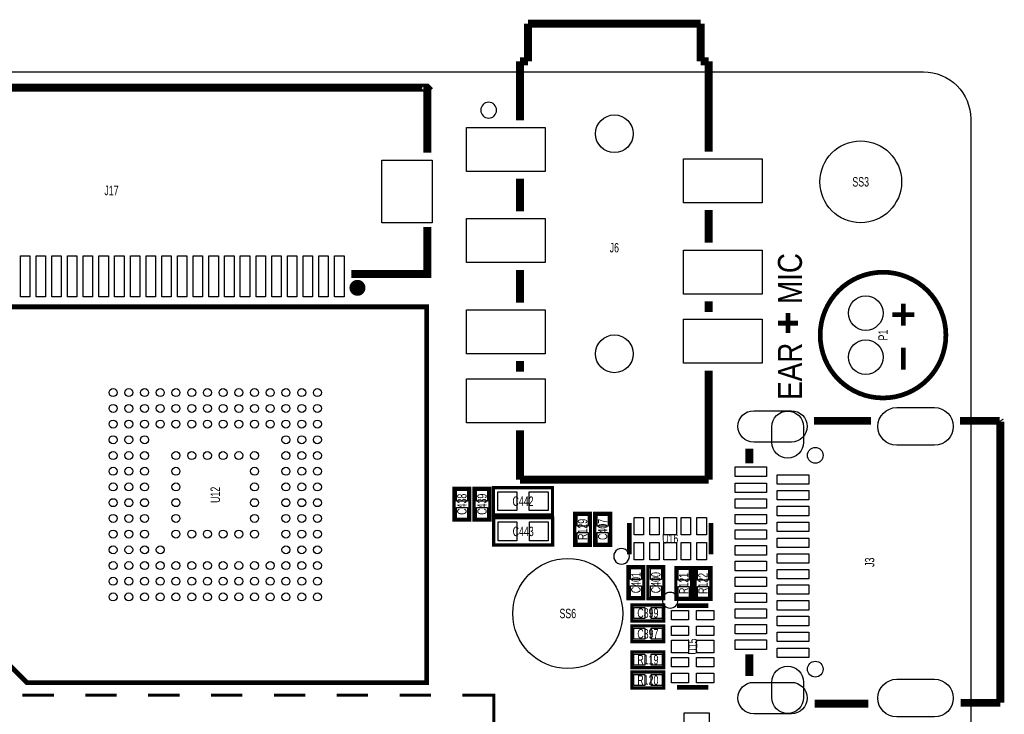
# Model space of a CAD drawing. Extents: x -3 to 88, y 0 to 100.
# Tile 15 of 15: x 55 to 86, y 36 to 58. Entities that reach past the tile are written whole.
import ezdxf
from ezdxf.enums import TextEntityAlignment as Align

# ---------------------------------------------------------------- set-up
doc = ezdxf.new("R2010")
doc.units = 0
for name, color, linetype in [('BG_OUTLINE', 12, 'CONTINUOUS'), ('BG_SILKSCREEN_TOP', 7, 'CONTINUOUS'), ('PG_SILKSCREEN_TOP', 253, 'CONTINUOUS'), ('PIN_TOP', 92, 'CONTINUOUS'), ('RD_SILKSCREEN_TOP', 85, 'CONTINUOUS')]:
    doc.layers.add(name, color=color, linetype=linetype)

msp = doc.modelspace()

# ---------------------------------------------------------------- linework, layer by layer
at = {"layer": 'BG_OUTLINE'}
msp.add_lwpolyline([(20.999958, 55.999888), (83.49996, 55.999888, -0.414214), (85.000084, 54.500018), (85.000084, 1.500124, -0.414249), (83.49996, 0), (1.500124, 0, -0.41426), (0, 1.500124), (0, 54.500018, -0.414229), (1.500124, 55.999888), (15.999968, 55.999888, -0.414239), (16.999966, 54.99989), (16.999966, 52.500022, 0.414244), (18.50009, 50.999898, 0.414203), (19.99996, 52.500022), (19.99996, 54.99989, -0.414224)], format="xyb", close=True, dxfattribs=at)
at = {"layer": 'BG_SILKSCREEN_TOP', "const_width": 0.1524}
for points in [[(79.1845, 47.6885), (79.1845, 48.3235)], [(78.867, 48.006), (79.502, 48.006)]]:
    msp.add_lwpolyline(points, dxfattribs=at)
at = {"layer": 'PG_SILKSCREEN_TOP'}
for points, const_width in [([(70.909891, 57.530009), (70.909891, 56.329809)], 0.254), ([(76.409804, 57.530009), (70.909891, 57.530009)], 0.254), ([(76.409804, 56.329809), (76.409804, 57.530009)], 0.254), ([(70.660006, 56.329809), (70.660006, 54.460902)], 0.254), ([(70.909891, 56.329809), (70.660006, 56.329809)], 0.254), ([(76.659994, 56.329809), (76.409804, 56.329809)], 0.254), ([(76.659994, 55.379899), (76.659994, 56.329809)], 0.254), ([(47.607906, 53.422982), (47.607906, 55.491888), (67.69801, 55.491888), (67.707993, 55.48188), (67.707891, 55.481779), (67.707891, 53.422982)], 0.254), ([(76.659994, 55.429912), (76.659994, 55.379899)], 0.254), ([(76.659994, 53.461209), (76.659994, 55.429912)], 0.254), ([(70.660006, 52.598599), (70.660006, 51.561009)], 0.254), ([(76.659994, 51.598805), (76.659994, 50.561011)], 0.254), ([(65.289201, 49.571885), (67.707891, 49.571885), (67.707891, 51.060782)], 0.254), ([(70.660006, 49.698707), (70.660006, 48.661295)], 0.254), ([(54.232302, 48.52289), (67.687698, 48.52289), (67.687698, 36.56711), (54.971391, 36.56711), (54.232302, 37.306504), (54.232302, 48.52289)], 0.1524), ([(76.659994, 48.698912), (76.659994, 48.361092)], 0.254), ([(82.860998, 48.624998), (82.860998, 47.924999)], 0.150012), ([(82.511011, 48.275011), (83.21101, 48.275011)], 0.150012), ([(82.860998, 47.225001), (82.860998, 46.525002)], 0.150012), ([(70.660006, 46.798992), (70.660006, 46.461197)], 0.254), ([(76.659994, 43.029911), (76.659994, 46.498789)], 0.254), ([(80.014978, 44.899961), (81.824982, 44.899961)], 0.250012), ([(85.924974, 44.899961), (84.664982, 44.899961)], 0.250012), ([(85.944989, 44.869964), (85.924974, 44.899961)], 0.250012), ([(85.944989, 35.929976), (85.944989, 44.869964)], 0.250012), ([(70.660006, 44.598793), (70.660006, 43.029911)], 0.254), ([(77.954988, 43.549976), (77.954988, 44.00997)], 0.250012), ([(70.660006, 43.029911), (76.659994, 43.029911)], 0.254), ([(69.0626, 41.73728), (69.0626, 42.75328), (68.5546, 42.75328), (68.5546, 41.73728), (69.0626, 41.73728)], 0.1016), ([(69.70268, 41.73728), (69.70268, 42.75328), (69.19468, 42.75328), (69.19468, 41.73728), (69.70268, 41.73728)], 0.1016), ([(69.81444, 42.7736), (71.69404, 42.7736), (71.69404, 41.91), (69.81444, 41.91), (69.81444, 42.7736)], 0.1016), ([(72.39508, 41.95318), (72.39508, 40.93718), (72.90308, 40.93718), (72.90308, 41.95318), (72.39508, 41.95318)], 0.1016), ([(73.03516, 41.95318), (73.03516, 40.93718), (73.54316, 40.93718), (73.54316, 41.95318), (73.03516, 41.95318)], 0.1016), ([(71.69912, 40.94988), (69.81952, 40.94988), (69.81952, 41.81348), (71.69912, 41.81348), (71.69912, 40.94988)], 0.1016), ([(74.138003, 41.648101), (74.138003, 40.647899)], 0.150089), ([(76.737997, 41.648101), (76.737997, 40.647899)], 0.150089), ([(74.0918, 40.259), (74.0918, 39.243), (74.5998, 39.243), (74.5998, 40.259), (74.0918, 40.259)], 0.1016), ([(74.7268, 40.259), (74.7268, 39.243), (75.2348, 39.243), (75.2348, 40.259), (74.7268, 40.259)], 0.1016), ([(75.6158, 40.2336), (75.6158, 39.2176), (76.1238, 39.2176), (76.1238, 40.2336), (75.6158, 40.2336)], 0.1016), ([(76.2254, 40.2336), (76.2254, 39.2176), (76.7334, 39.2176), (76.7334, 40.2336), (76.2254, 40.2336)], 0.1016), ([(75.2348, 39.0398), (74.2188, 39.0398), (74.2188, 38.5318), (75.2348, 38.5318), (75.2348, 39.0398)], 0.1016), ([(76.649301, 39.018997), (75.649099, 39.018997)], 0.150089), ([(75.2348, 38.3794), (74.2188, 38.3794), (74.2188, 37.8714), (75.2348, 37.8714), (75.2348, 38.3794)], 0.1016), ([(75.236553, 37.55263), (74.220553, 37.55263), (74.220553, 37.04463), (75.236553, 37.04463), (75.236553, 37.55263)], 0.1016), ([(77.954988, 37.469978), (77.954988, 36.779962)], 0.250012), ([(75.2348, 36.9062), (74.2188, 36.9062), (74.2188, 36.3982), (75.2348, 36.3982), (75.2348, 36.9062)], 0.1016), ([(76.649301, 36.419003), (75.649099, 36.419003)], 0.150089), ([(55.824907, 36.170108), (54.824909, 36.170108)], 0.1016), ([(57.824903, 36.170108), (56.824905, 36.170108)], 0.1016), ([(59.824899, 36.170108), (58.824901, 36.170108)], 0.1016), ([(61.825099, 36.170108), (60.825101, 36.170108)], 0.1016), ([(63.825095, 36.170108), (62.825097, 36.170108)], 0.1016), ([(65.825091, 36.170108), (64.825093, 36.170108)], 0.1016), ([(67.825112, 36.170108), (66.825089, 36.170108)], 0.1016), ([(68.82511, 36.170108), (69.825108, 36.170108), (69.825108, 35.17011)], 0.1016), ([(84.684997, 35.929976), (85.944989, 35.929976)], 0.250012), ([(80.034994, 35.899979), (81.744972, 35.899979)], 0.250012)]:
    msp.add_lwpolyline(points, dxfattribs=dict(at, const_width=const_width))
for points in [[(69.909995, 54.780002, 1), (69.410005, 54.779998, 1)], [(74.138587, 40.5892, 1), (73.638606, 40.589197, 1)], [(75.687987, 39.1922, 1), (75.18801, 39.192207, 1)]]:
    msp.add_lwpolyline(points, format="xyb", close=True, dxfattribs=at)
for points, const_width in [([(84.211008, 47.625, 1), (80.21099, 47.625, 1), (84.211008, 47.625)], 0.150012), ([(65.61201, 49.128401, 1), (65.35801, 49.128401, 1), (65.61201, 49.128401)], 0.254)]:
    msp.add_lwpolyline(points, format="xyb", dxfattribs=dict(at, const_width=const_width))
at = {"layer": 'PIN_TOP'}
for points in [[(71.460246, 54.229711), (71.460246, 52.829714), (68.960149, 52.829714), (68.960149, 54.229711)], [(67.857954, 53.191893), (67.857954, 51.191897), (66.258059, 51.191897), (66.258059, 53.191893)], [(78.360156, 53.229993), (78.360156, 51.829995), (75.860059, 51.829995), (75.860059, 53.229993)], [(71.460246, 51.329793), (71.460246, 49.929796), (68.960149, 49.929796), (68.960149, 51.329793)], [(55.057891, 50.141873), (55.057891, 48.841876), (54.757892, 48.841876), (54.757892, 50.141873)], [(55.557788, 50.141873), (55.557788, 48.841876), (55.257789, 48.841876), (55.257789, 50.141873)], [(56.057889, 50.141873), (56.057889, 48.841876), (55.757889, 48.841876), (55.757889, 50.141873)], [(56.557812, 50.141873), (56.557812, 48.841876), (56.257812, 48.841876), (56.257812, 50.141873)], [(57.057912, 50.141873), (57.057912, 48.841876), (56.757913, 48.841876), (56.757913, 50.141873)], [(57.55781, 50.141873), (57.55781, 48.841876), (57.25781, 48.841876), (57.25781, 50.141873)], [(58.05791, 50.141873), (58.05791, 48.841876), (57.757911, 48.841876), (57.757911, 50.141873)], [(58.557808, 50.141873), (58.557808, 48.841876), (58.257808, 48.841876), (58.257808, 50.141873)], [(59.057908, 50.141873), (59.057908, 48.841876), (58.757909, 48.841876), (58.757909, 50.141873)], [(59.557806, 50.141873), (59.557806, 48.841876), (59.257806, 48.841876), (59.257806, 50.141873)], [(60.057906, 50.141873), (60.057906, 48.841876), (59.757907, 48.841876), (59.757907, 50.141873)], [(60.557804, 50.141873), (60.557804, 48.841876), (60.257804, 48.841876), (60.257804, 50.141873)], [(61.057904, 50.141873), (61.057904, 48.841876), (60.757905, 48.841876), (60.757905, 50.141873)], [(61.557802, 50.141873), (61.557802, 48.841876), (61.257802, 48.841876), (61.257802, 50.141873)], [(62.057902, 50.141873), (62.057902, 48.841876), (61.757903, 48.841876), (61.757903, 50.141873)], [(62.5578, 50.141873), (62.5578, 48.841876), (62.2578, 48.841876), (62.2578, 50.141873)], [(63.0579, 50.141873), (63.0579, 48.841876), (62.757901, 48.841876), (62.757901, 50.141873)], [(63.557798, 50.141873), (63.557798, 48.841876), (63.257798, 48.841876), (63.257798, 50.141873)], [(64.057898, 50.141873), (64.057898, 48.841876), (63.757899, 48.841876), (63.757899, 50.141873)], [(64.557796, 50.141873), (64.557796, 48.841876), (64.257796, 48.841876), (64.257796, 50.141873)], [(65.057896, 50.141873), (65.057896, 48.841876), (64.757897, 48.841876), (64.757897, 50.141873)], [(78.360156, 50.3301), (78.360156, 48.930103), (75.860059, 48.930103), (75.860059, 50.3301)], [(71.460246, 48.429901), (71.460246, 47.029903), (68.960149, 47.029903), (68.960149, 48.429901)], [(78.360156, 48.129901), (78.360156, 46.729904), (75.860059, 46.729904), (75.860059, 48.129901)], [(71.460246, 46.230007), (71.460246, 44.830009), (68.960149, 44.830009), (68.960149, 46.230007)], [(78.504974, 43.129975), (77.504976, 43.129975), (77.504976, 43.429974), (78.504974, 43.429974)], [(79.844976, 42.879962), (78.844978, 42.879962), (78.844978, 43.179962), (79.844976, 43.179962)], [(68.983606, 42.345381), (68.633594, 42.345381), (68.633594, 42.695393), (68.983606, 42.695393)], [(69.623686, 42.345381), (69.273674, 42.345381), (69.273674, 42.695393), (69.623686, 42.695393)], [(69.954648, 42.042105), (69.954648, 42.641495), (70.554037, 42.641495), (70.554037, 42.042105)], [(70.954443, 42.042105), (70.954443, 42.641495), (71.553832, 42.641495), (71.553832, 42.042105)], [(78.504974, 42.619968), (77.504976, 42.619968), (77.504976, 42.919967), (78.504974, 42.919967)], [(79.844976, 42.379964), (78.844978, 42.379964), (78.844978, 42.679963), (79.844976, 42.679963)], [(78.504974, 42.119969), (77.504976, 42.119969), (77.504976, 42.419969), (78.504974, 42.419969)], [(68.983606, 41.795167), (68.633594, 41.795167), (68.633594, 42.145179), (68.983606, 42.145179)], [(69.623686, 41.795167), (69.273674, 41.795167), (69.273674, 42.145179), (69.623686, 42.145179)], [(79.844976, 41.879965), (78.844978, 41.879965), (78.844978, 42.179964), (79.844976, 42.179964)], [(70.559117, 41.681375), (70.559117, 41.081985), (69.959728, 41.081985), (69.959728, 41.681375)], [(71.558912, 41.681375), (71.558912, 41.081985), (70.959523, 41.081985), (70.959523, 41.681375)], [(72.474074, 41.895268), (72.824086, 41.895268), (72.824086, 41.545256), (72.474074, 41.545256)], [(73.114154, 41.895293), (73.464166, 41.895293), (73.464166, 41.545281), (73.114154, 41.545281)], [(74.28799, 41.273044), (74.28799, 41.822954), (74.587989, 41.822954), (74.587989, 41.273044)], [(74.787887, 41.273044), (74.787887, 41.822954), (75.087886, 41.822954), (75.087886, 41.273044)], [(75.238, 41.273044), (75.238, 41.822954), (75.638, 41.822954), (75.638, 41.273044)], [(75.788088, 41.273044), (75.788088, 41.822954), (76.088088, 41.822954), (76.088088, 41.273044)], [(76.287986, 41.273044), (76.287986, 41.822954), (76.587985, 41.822954), (76.587985, 41.273044)], [(78.504974, 41.61997), (77.504976, 41.61997), (77.504976, 41.919969), (78.504974, 41.919969)], [(79.844976, 41.379965), (78.844978, 41.379965), (78.844978, 41.679965), (79.844976, 41.679965)], [(78.504974, 41.129979), (77.504976, 41.129979), (77.504976, 41.429978), (78.504974, 41.429978)], [(72.474074, 41.345104), (72.824086, 41.345104), (72.824086, 40.995092), (72.474074, 40.995092)], [(73.114154, 41.345079), (73.464166, 41.345079), (73.464166, 40.995067), (73.114154, 40.995067)], [(79.844976, 40.869959), (78.844978, 40.869959), (78.844978, 41.169958), (79.844976, 41.169958)], [(74.28799, 40.473046), (74.28799, 41.022956), (74.587989, 41.022956), (74.587989, 40.473046)], [(74.787887, 40.473046), (74.787887, 41.022956), (75.087886, 41.022956), (75.087886, 40.473046)], [(75.238, 40.473046), (75.238, 41.022956), (75.638, 41.022956), (75.638, 40.473046)], [(75.788088, 40.473046), (75.788088, 41.022956), (76.088088, 41.022956), (76.088088, 40.473046)], [(76.287986, 40.473046), (76.287986, 41.022956), (76.587985, 41.022956), (76.587985, 40.473046)], [(78.504974, 40.62998), (77.504976, 40.62998), (77.504976, 40.929979), (78.504974, 40.929979)], [(78.504974, 40.129981), (77.504976, 40.129981), (77.504976, 40.42998), (78.504974, 40.42998)], [(79.844976, 40.36996), (78.844978, 40.36996), (78.844978, 40.669959), (79.844976, 40.669959)], [(74.170794, 40.201113), (74.520806, 40.201113), (74.520806, 39.851101), (74.170794, 39.851101)], [(74.805794, 40.201113), (75.155806, 40.201113), (75.155806, 39.851101), (74.805794, 39.851101)], [(75.694794, 40.175688), (76.044806, 40.175688), (76.044806, 39.825676), (75.694794, 39.825676)], [(76.304394, 40.175688), (76.654406, 40.175688), (76.654406, 39.825676), (76.304394, 39.825676)], [(79.844976, 39.869961), (78.844978, 39.869961), (78.844978, 40.16996), (79.844976, 40.16996)], [(78.504974, 39.629982), (77.504976, 39.629982), (77.504976, 39.929981), (78.504974, 39.929981)], [(74.170794, 39.650899), (74.520806, 39.650899), (74.520806, 39.300887), (74.170794, 39.300887)], [(74.805794, 39.650899), (75.155806, 39.650899), (75.155806, 39.300887), (74.805794, 39.300887)], [(75.694794, 39.625524), (76.044806, 39.625524), (76.044806, 39.275512), (75.694794, 39.275512)], [(76.304394, 39.625524), (76.654406, 39.625524), (76.654406, 39.275512), (76.304394, 39.275512)], [(79.844976, 39.379969), (78.844978, 39.379969), (78.844978, 39.679969), (79.844976, 39.679969)], [(78.504974, 39.119975), (77.504976, 39.119975), (77.504976, 39.419974), (78.504974, 39.419974)], [(79.844976, 38.87997), (78.844978, 38.87997), (78.844978, 39.17997), (79.844976, 39.17997)], [(74.626699, 38.960806), (74.626699, 38.610794), (74.276687, 38.610794), (74.276687, 38.960806)], [(75.176913, 38.960806), (75.176913, 38.610794), (74.826901, 38.610794), (74.826901, 38.960806)], [(75.474246, 38.868998), (76.024156, 38.868998), (76.024156, 38.568998), (75.474246, 38.568998)], [(76.274244, 38.868998), (76.824154, 38.868998), (76.824154, 38.568998), (76.274244, 38.568998)], [(78.504974, 38.619976), (77.504976, 38.619976), (77.504976, 38.919976), (78.504974, 38.919976)], [(79.844976, 38.379971), (78.844978, 38.379971), (78.844978, 38.679971), (79.844976, 38.679971)], [(74.626699, 38.300406), (74.626699, 37.950394), (74.276687, 37.950394), (74.276687, 38.300406)], [(75.176913, 38.300406), (75.176913, 37.950394), (74.826901, 37.950394), (74.826901, 38.300406)], [(75.474246, 38.3691), (76.024156, 38.3691), (76.024156, 38.069101), (75.474246, 38.069101)], [(76.274244, 38.3691), (76.824154, 38.3691), (76.824154, 38.069101), (76.274244, 38.069101)], [(78.504974, 38.119977), (77.504976, 38.119977), (77.504976, 38.419976), (78.504974, 38.419976)], [(75.474246, 37.919), (76.024156, 37.919), (76.024156, 37.519), (75.474246, 37.519)], [(76.274244, 37.919), (76.824154, 37.919), (76.824154, 37.519), (76.274244, 37.519)], [(78.504974, 37.62996), (77.504976, 37.62996), (77.504976, 37.92996), (78.504974, 37.92996)], [(79.844976, 37.879973), (78.844978, 37.879973), (78.844978, 38.179972), (79.844976, 38.179972)], [(79.844976, 37.369966), (78.844978, 37.369966), (78.844978, 37.669965), (79.844976, 37.669965)], [(74.628477, 37.473636), (74.628477, 37.123624), (74.278465, 37.123624), (74.278465, 37.473636)], [(75.178641, 37.473636), (75.178641, 37.123624), (74.828629, 37.123624), (74.828629, 37.473636)], [(75.474246, 37.368899), (76.024156, 37.368899), (76.024156, 37.0689), (75.474246, 37.0689)], [(76.274244, 37.368899), (76.824154, 37.368899), (76.824154, 37.0689), (76.274244, 37.0689)], [(74.626724, 36.827206), (74.626724, 36.477194), (74.276712, 36.477194), (74.276712, 36.827206)], [(75.176888, 36.827206), (75.176888, 36.477194), (74.826876, 36.477194), (74.826876, 36.827206)], [(75.474246, 36.869002), (76.024156, 36.869002), (76.024156, 36.569002), (75.474246, 36.569002)], [(76.274244, 36.869002), (76.824154, 36.869002), (76.824154, 36.569002), (76.274244, 36.569002)], [(76.676987, 34.811005), (75.876988, 34.811005), (75.876988, 35.611003), (76.676987, 35.611003)]]:
    msp.add_lwpolyline(points, close=True, dxfattribs=at)
for points in [[(78.094992, 45.219976), (79.29499, 45.219976, -1), (79.29499, 44.219978), (78.094992, 44.219978, -1)], [(79.674974, 44.709982), (79.674974, 44.209983, -1), (78.674976, 44.209983), (78.674976, 44.709982, -1)], [(82.644996, 45.319975), (83.844994, 45.319975, -1), (83.844994, 44.119978), (82.644996, 44.119978, -1)], [(79.674974, 36.589957), (79.674974, 36.089958, -1), (78.674976, 36.089958), (78.674976, 36.589957, -1)], [(82.644996, 36.679962), (83.844994, 36.679962, -1), (83.844994, 35.479965), (82.644996, 35.479965, -1)], [(78.094992, 36.579962), (79.29499, 36.579962, -1), (79.29499, 35.579964), (78.094992, 35.579964, -1)]]:
    msp.add_lwpolyline(points, format="xyb", close=True, dxfattribs=at)
for centre, radius in [((73.66, 54.029991), 0.599999), ((81.499964, 52.500022), 1.299997), ((81.661, 48.324999), 0.549999), ((73.66, 47.030005), 0.599999), ((81.661, 46.925001), 0.549999), ((57.710095, 45.794905), 0.127), ((58.209891, 45.794905), 0.127), ((58.710093, 45.794905), 0.127), ((59.209889, 45.794905), 0.127), ((59.710091, 45.794905), 0.127), ((60.209913, 45.794905), 0.127), ((60.710089, 45.794905), 0.127), ((61.209911, 45.794905), 0.127), ((61.710087, 45.794905), 0.127), ((62.209909, 45.794905), 0.127), ((62.710111, 45.794905), 0.127), ((63.209907, 45.794905), 0.127), ((63.710109, 45.794905), 0.127), ((64.209905, 45.794905), 0.127), ((57.710095, 45.295109), 0.127), ((58.209891, 45.295109), 0.127), ((58.710093, 45.295109), 0.127), ((59.209889, 45.295109), 0.127), ((59.710091, 45.295109), 0.127), ((60.209913, 45.295109), 0.127), ((60.710089, 45.295109), 0.127), ((61.209911, 45.295109), 0.127), ((61.710087, 45.295109), 0.127), ((62.209909, 45.295109), 0.127), ((62.710111, 45.295109), 0.127), ((63.209907, 45.295109), 0.127), ((63.710109, 45.295109), 0.127), ((64.209905, 45.295109), 0.127), ((57.710095, 44.794907), 0.127), ((58.209891, 44.794907), 0.127), ((58.710093, 44.794907), 0.127), ((59.209889, 44.794907), 0.127), ((59.710091, 44.794907), 0.127), ((60.209913, 44.794907), 0.127), ((60.710089, 44.794907), 0.127), ((61.209911, 44.794907), 0.127), ((61.710087, 44.794907), 0.127), ((62.209909, 44.794907), 0.127), ((62.710111, 44.794907), 0.127), ((63.209907, 44.794907), 0.127), ((63.710109, 44.794907), 0.127), ((64.209905, 44.794907), 0.127), ((57.710095, 44.295111), 0.127), ((58.209891, 44.295111), 0.127), ((58.710093, 44.295111), 0.127), ((63.209907, 44.295111), 0.127), ((63.710109, 44.295111), 0.127), ((64.209905, 44.295111), 0.127), ((57.710095, 43.794909), 0.127), ((58.209891, 43.794909), 0.127), ((58.710093, 43.794909), 0.127), ((59.710091, 43.794909), 0.127), ((60.209913, 43.794909), 0.127), ((60.710089, 43.794909), 0.127), ((61.209911, 43.794909), 0.127), ((61.710087, 43.794909), 0.127), ((62.209909, 43.794909), 0.127), ((63.209907, 43.794909), 0.127), ((63.710109, 43.794909), 0.127), ((64.209905, 43.794909), 0.127), ((80.054983, 43.799963), 0.249999), ((57.710095, 43.295087), 0.127), ((58.209891, 43.295087), 0.127), ((58.710093, 43.295087), 0.127), ((59.710091, 43.295087), 0.127), ((62.209909, 43.295087), 0.127), ((63.209907, 43.295087), 0.127), ((63.710109, 43.295087), 0.127), ((64.209905, 43.295087), 0.127), ((57.710095, 42.794911), 0.127), ((58.209891, 42.794911), 0.127), ((58.710093, 42.794911), 0.127), ((59.710091, 42.794911), 0.127), ((62.209909, 42.794911), 0.127), ((63.209907, 42.794911), 0.127), ((63.710109, 42.794911), 0.127), ((64.209905, 42.794911), 0.127), ((57.710095, 42.295089), 0.127), ((58.209891, 42.295089), 0.127), ((58.710093, 42.295089), 0.127), ((59.710091, 42.295089), 0.127), ((62.209909, 42.295089), 0.127), ((63.209907, 42.295089), 0.127), ((63.710109, 42.295089), 0.127), ((64.209905, 42.295089), 0.127), ((57.710095, 41.794913), 0.127), ((58.209891, 41.794913), 0.127), ((58.710093, 41.794913), 0.127), ((59.710091, 41.794913), 0.127), ((62.209909, 41.794913), 0.127), ((63.209907, 41.794913), 0.127), ((63.710109, 41.794913), 0.127), ((64.209905, 41.794913), 0.127), ((57.710095, 41.295091), 0.127), ((58.209891, 41.295091), 0.127), ((58.710093, 41.295091), 0.127), ((59.710091, 41.295091), 0.127), ((60.209913, 41.295091), 0.127), ((60.710089, 41.295091), 0.127), ((61.209911, 41.295091), 0.127), ((61.710087, 41.295091), 0.127), ((62.209909, 41.295091), 0.127), ((63.209907, 41.295091), 0.127), ((63.710109, 41.295091), 0.127), ((64.209905, 41.295091), 0.127), ((57.710095, 40.794889), 0.127), ((58.209891, 40.794889), 0.127), ((58.710093, 40.794889), 0.127), ((59.209889, 40.794889), 0.127), ((63.209907, 40.794889), 0.127), ((63.710109, 40.794889), 0.127), ((64.209905, 40.794889), 0.127), ((57.710095, 40.295093), 0.127), ((58.209891, 40.295093), 0.127), ((58.710093, 40.295093), 0.127), ((59.209889, 40.295093), 0.127), ((59.710091, 40.295093), 0.127), ((60.209913, 40.295093), 0.127), ((60.710089, 40.295093), 0.127), ((61.209911, 40.295093), 0.127), ((61.710087, 40.295093), 0.127), ((62.209909, 40.295093), 0.127), ((62.710111, 40.295093), 0.127), ((63.209907, 40.295093), 0.127), ((63.710109, 40.295093), 0.127), ((64.209905, 40.295093), 0.127), ((72.178596, 38.770306), 1.749996), ((57.710095, 39.794891), 0.127), ((58.209891, 39.794891), 0.127), ((58.710093, 39.794891), 0.127), ((59.209889, 39.794891), 0.127), ((59.710091, 39.794891), 0.127), ((60.209913, 39.794891), 0.127), ((60.710089, 39.794891), 0.127), ((61.209911, 39.794891), 0.127), ((61.710087, 39.794891), 0.127), ((62.209909, 39.794891), 0.127), ((62.710111, 39.794891), 0.127), ((63.209907, 39.794891), 0.127), ((63.710109, 39.794891), 0.127), ((64.209905, 39.794891), 0.127), ((57.710095, 39.295095), 0.127), ((58.209891, 39.295095), 0.127), ((58.710093, 39.295095), 0.127), ((59.209889, 39.295095), 0.127), ((59.710091, 39.295095), 0.127), ((60.209913, 39.295095), 0.127), ((60.710089, 39.295095), 0.127), ((61.209911, 39.295095), 0.127), ((61.710087, 39.295095), 0.127), ((62.209909, 39.295095), 0.127), ((62.710111, 39.295095), 0.127), ((63.209907, 39.295095), 0.127), ((63.710109, 39.295095), 0.127), ((64.209905, 39.295095), 0.127), ((80.054983, 36.999977), 0.249999)]:
    msp.add_circle(centre, radius, dxfattribs=at)

# ---------------------------------------------------------------- texts
at = {"layer": 'BG_SILKSCREEN_TOP', "width": 0.866667}
for s, p in [('MIC', (79.629, 48.6156)), ('EAR', (79.629, 45.5676))]:
    msp.add_text(s, height=0.762, rotation=90, dxfattribs=at).set_placement(p)
at = {"layer": 'RD_SILKSCREEN_TOP', "width": 0.699348}
for s, p in [('SS3', (81.499964, 52.35001)), ('J17', (57.658152, 52.074394)), ('J6', (73.66, 50.255018)), ('C442', (70.75424, 42.191788)), ('C443', (70.75932, 41.231668)), ('U16', (75.438, 40.997988)), ('SS6', (72.178596, 38.620319)), ('C399', (74.7268, 38.635788)), ('C397', (74.7268, 37.975388)), ('R119', (74.728553, 37.148618)), ('R120', (74.7268, 36.502188))]:
    msp.add_text(s, height=0.299999, dxfattribs=at).set_placement(p, align=Align.CENTER)
for s, p in [('P1', (82.360999, 47.624873)), ('U12', (61.109987, 42.544873)), ('C438', (68.958587, 42.245153)), ('C439', (69.598667, 42.245153)), ('R129', (72.799067, 41.445053)), ('C407', (73.439147, 41.445053)), ('J3', (81.934964, 40.399843)), ('C401', (74.495787, 39.750873)), ('C400', (75.130787, 39.750873)), ('R121', (76.019787, 39.725473)), ('R122', (76.629387, 39.725473)), ('U15', (76.299187, 37.718873))]:
    msp.add_text(s, height=0.299999, rotation=90, dxfattribs=at).set_placement(p, align=Align.CENTER)

doc.saveas('drawing.dxf')
